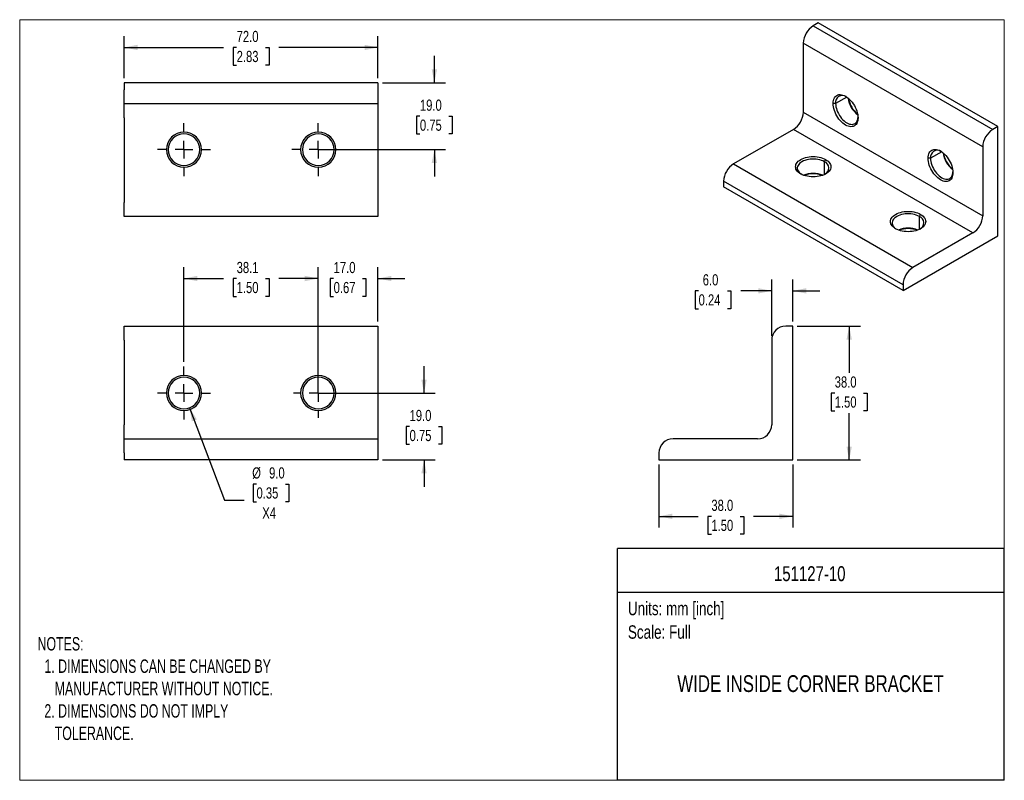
# Model space of a CAD drawing. Header units: millimetres. Extents: x 0 to 279, y 0 to 216.
import ezdxf

# ---------------------------------------------------------------- set-up
doc = ezdxf.new("R2010")
doc.units = ezdxf.units.MM
doc.linetypes.add('SLD-Center', pattern=[19.05, 15.24, -1.27, 1.27, -1.27])
doc.linetypes.add('SLD-Solid', pattern=[0])
doc.layers.add('CENTER', color=40, linetype='SLD-Center')
doc.layers.add('SLD-DEFPOINTS', color=7, linetype='Continuous')
doc.layers.add('DIMENSIONS', color=140, linetype='SLD-Solid', lineweight=25)
doc.layers.add('TEXT', color=140, linetype='SLD-Solid', lineweight=25)
doc.styles.add('SLDTEXTSTYLE0', font='TXT', dxfattribs={"width": 0.688})
doc.styles.add('SLDTEXTSTYLE1', font='TXT', dxfattribs={"width": 0.75})
doc.dimstyles.new('SLDDIMSTYLE0', dxfattribs={"dimtxt": 3.175, "dimasz": 3.81, "dimexe": 0, "dimexo": 0.0625, "dimgap": 0.79375, "dimtad": 0, "dimtih": 1, "dimtoh": 1, "dimdec": 1, "dimrnd": 1e-09, "dimzin": 12, "dimdsep": 46, "dimtxsty": 'SLDTEXTSTYLE1', "dimsah": 1, "dimcen": 0.09, "dimadec": 0, "dimazin": 3, "dimtfac": 1, "dimtdec": 1, "dimtofl": 0, "dimtmove": 0, "dimatfit": 3, "dimfxl": 0, "dimfrac": 2, "dimtolj": 1, "dimtzin": 12, "dimarcsym": 0})
doc.dimstyles.new('SLDDIMSTYLE1', dxfattribs={"dimtxt": 3.175, "dimasz": 3.81, "dimexe": 0, "dimexo": 0.0625, "dimgap": 0.79375, "dimtad": 0, "dimtih": 1, "dimtoh": 1, "dimdec": 1, "dimrnd": 1e-09, "dimzin": 4, "dimdsep": 46, "dimtxsty": 'SLDTEXTSTYLE1', "dimsah": 1, "dimcen": 0.09, "dimadec": 0, "dimazin": 1, "dimtfac": 1, "dimtdec": 1, "dimtmove": 0, "dimatfit": 0, "dimfxl": 0, "dimfrac": 2, "dimtolj": 1, "dimtzin": 12, "dimarcsym": 0})
doc.dimstyles.new('SLDDIMSTYLE2', dxfattribs={"dimtxt": 3.175, "dimasz": 3.81, "dimexe": 0, "dimexo": 0.0625, "dimgap": 0.79375, "dimtad": 0, "dimtih": 1, "dimtoh": 1, "dimdec": 1, "dimrnd": 1e-09, "dimzin": 4, "dimdsep": 46, "dimtxsty": 'SLDTEXTSTYLE1', "dimsah": 1, "dimcen": 0, "dimadec": 0, "dimazin": 1, "dimtfac": 1, "dimtdec": 1, "dimtofl": 0, "dimtmove": 0, "dimatfit": 3, "dimfxl": 0, "dimfrac": 2, "dimtolj": 1, "dimtzin": 12, "dimarcsym": 0})
doc.dimstyles.new('SLDDIMSTYLE3', dxfattribs={"dimtxt": 3.175, "dimasz": 3.81, "dimexe": 0, "dimexo": 0.0625, "dimgap": 0.79375, "dimtad": 0, "dimtih": 1, "dimtoh": 1, "dimdec": 1, "dimrnd": 1e-09, "dimzin": 4, "dimdsep": 46, "dimtxsty": 'SLDTEXTSTYLE1', "dimsah": 1, "dimcen": 0.09, "dimadec": 0, "dimazin": 1, "dimtfac": 1, "dimtdec": 1, "dimtofl": 0, "dimtmove": 0, "dimatfit": 3, "dimfxl": 0, "dimfrac": 2, "dimtolj": 1, "dimtzin": 12, "dimarcsym": 0})

# ---------------------------------------------------------------- blocks, each defined once
blk = doc.blocks.new('Block2')
at = {"color": 7, "linetype": 'SLD-Solid', "lineweight": 18}
for p, q in [((279.4, 215.9), (0, 215.9)), ((0, 0), (0, 215.9)), ((279.4, 0), (279.4, 215.9)), ((279.4, 0), (0, 0))]:
    blk.add_line(p, q, dxfattribs=at)
blk = doc.blocks.new('_D')
at = {"layer": 'DIMENSIONS'}
for p, q in [((46.62, 118.74), (46.62, 145.61)), ((84.72, 111.2), (84.72, 145.61)), ((46.62, 142.44), (57.82, 142.44)), ((61.57, 142.41), (60.6, 142.41)), ((60.6, 142.41), (60.6, 137.37)), ((69.78, 142.41), (70.75, 142.41)), ((70.75, 142.41), (70.75, 137.37)), ((84.72, 142.44), (73.53, 142.44)), ((60.6, 137.37), (61.57, 137.37)), ((70.75, 137.37), (69.78, 137.37))]:
    blk.add_line(p, q, dxfattribs=at)
for points in [[(46.62, 142.44), (50.43, 141.67), (50.43, 143.2)], [(84.72, 142.44), (80.91, 143.2), (80.91, 141.67)]]:
    blk.add_solid(points, dxfattribs=at)
at = {"layer": 'DIMENSIONS', "char_height": 3.175, "attachment_point": 1, "style": 'SLDTEXTSTYLE1'}
for s, insert in [('38.1', (61.57, 147.15)), ('1.50', (61.57, 141.46))]:
    blk.add_mtext(s, dxfattribs=dict(at, insert=insert))
blk = doc.blocks.new('_D_1')
at = {"layer": 'DIMENSIONS'}
for p, q in [((84.72, 111.2), (84.72, 145.61)), ((101.67, 130.2), (101.67, 145.61)), ((84.72, 142.44), (77.1, 142.44)), ((89.09, 142.41), (88.13, 142.41)), ((88.13, 142.41), (88.13, 137.37)), ((97.31, 142.41), (98.27, 142.41)), ((98.27, 142.41), (98.27, 137.37)), ((101.67, 142.44), (109.29, 142.44)), ((88.13, 137.37), (89.09, 137.37)), ((98.27, 137.37), (97.31, 137.37))]:
    blk.add_line(p, q, dxfattribs=at)
for points in [[(84.72, 142.44), (80.91, 143.2), (80.91, 141.67)], [(101.67, 142.44), (105.48, 141.67), (105.48, 143.2)]]:
    blk.add_solid(points, dxfattribs=at)
at = {"layer": 'DIMENSIONS', "char_height": 3.175, "attachment_point": 1, "style": 'SLDTEXTSTYLE1'}
for s, insert in [('17.0', (89.09, 147.15)), ('0.67', (89.09, 141.46))]:
    blk.add_mtext(s, dxfattribs=dict(at, insert=insert))
blk = doc.blocks.new('_D_2')
at = {"layer": 'DIMENSIONS'}
for p, q in [((114.74, 109.93), (114.74, 117.55)), ((85.99, 109.93), (117.92, 109.93)), ((110.64, 100.41), (109.67, 100.41)), ((109.67, 100.41), (109.67, 95.37)), ((118.85, 100.41), (119.82, 100.41)), ((119.82, 100.41), (119.82, 95.37)), ((109.67, 95.37), (110.64, 95.37)), ((119.82, 95.37), (118.85, 95.37)), ((102.94, 90.93), (117.92, 90.93)), ((114.74, 90.93), (114.74, 83.31))]:
    blk.add_line(p, q, dxfattribs=at)
for points in [[(114.74, 109.93), (115.51, 113.74), (113.98, 113.74)], [(114.74, 90.93), (113.98, 87.12), (115.51, 87.12)]]:
    blk.add_solid(points, dxfattribs=at)
at = {"layer": 'DIMENSIONS', "char_height": 3.175, "attachment_point": 1, "style": 'SLDTEXTSTYLE1'}
for s, insert in [('19.0', (110.64, 105.15)), ('0.75', (110.64, 99.46))]:
    blk.add_mtext(s, dxfattribs=dict(at, insert=insert))
blk = doc.blocks.new('_D_3')
at = {"layer": 'DIMENSIONS'}
for p, q in [((48.22, 105.73), (58.12, 79.52)), ((67.2, 84.1), (66.23, 84.1)), ((66.23, 84.1), (66.23, 79.06)), ((75.41, 84.1), (76.38, 84.1)), ((76.38, 84.1), (76.38, 79.06)), ((58.12, 79.52), (63.68, 79.52)), ((66.23, 79.06), (67.2, 79.06)), ((76.38, 79.06), (75.41, 79.06))]:
    blk.add_line(p, q, dxfattribs=at)
blk.add_solid([(48.22, 105.73), (48.85, 101.89), (50.28, 102.43)], dxfattribs=at)
at = {"layer": 'DIMENSIONS', "char_height": 3.175, "attachment_point": 1, "style": 'SLDTEXTSTYLE1'}
for s, insert in [('%%c', (65.98, 88.84)), ('9.0', (70.77, 88.84)), ('0.35', (67.2, 83.15)), ('X4', (68.84, 77.47))]:
    blk.add_mtext(s, dxfattribs=dict(at, insert=insert))
blk = doc.blocks.new('SW_CENTERMARKSYMBOL_0')
at = {"layer": 'CENTER', "color": 0}
for p, q in [((0, 5.08), (0, 7.54)), ((-5.08, 0), (-7.54, 0)), ((0, 0), (-2.54, 0)), ((0, 0), (0, 2.54)), ((0, 0), (0, -2.54)), ((0, 0), (2.54, 0)), ((5.08, 0), (7.54, 0)), ((0, -5.08), (0, -7.54))]:
    blk.add_line(p, q, dxfattribs=at)
blk = doc.blocks.new('SW_CENTERMARKSYMBOL_1')
at = {"layer": 'CENTER', "color": 0}
for p, q in [((0, 5.08), (0, 7.04)), ((-5.08, 0), (-7.04, 0)), ((0, 0), (-2.54, 0)), ((0, 0), (0, 2.54)), ((0, 0), (0, -2.54)), ((0, 0), (2.54, 0)), ((5.08, 0), (7.04, 0)), ((0, -5.08), (0, -7.04))]:
    blk.add_line(p, q, dxfattribs=at)
blk = doc.blocks.new('_D_4')
at = {"layer": 'DIMENSIONS'}
for p, q in [((220.66, 128.93), (238.56, 128.93)), ((235.39, 128.93), (235.39, 115.64)), ((231.28, 109.91), (230.31, 109.91)), ((230.31, 109.91), (230.31, 104.87)), ((239.49, 109.91), (240.46, 109.91)), ((240.46, 109.91), (240.46, 104.87)), ((230.31, 104.87), (231.28, 104.87)), ((235.39, 90.93), (235.39, 104.22)), ((240.46, 104.87), (239.49, 104.87)), ((220.66, 90.93), (238.56, 90.93))]:
    blk.add_line(p, q, dxfattribs=at)
for points in [[(235.39, 128.93), (234.62, 125.12), (236.15, 125.12)], [(235.39, 90.93), (236.15, 94.74), (234.62, 94.74)]]:
    blk.add_solid(points, dxfattribs=at)
at = {"layer": 'DIMENSIONS', "char_height": 3.175, "attachment_point": 1, "style": 'SLDTEXTSTYLE1'}
for s, insert in [('38.0', (231.28, 114.65)), ('1.50', (231.28, 108.96))]:
    blk.add_mtext(s, dxfattribs=dict(at, insert=insert))
blk = doc.blocks.new('_D_5')
at = {"layer": 'DIMENSIONS'}
for p, q in [((181.39, 89.66), (181.39, 71.76)), ((219.39, 89.66), (219.39, 71.76)), ((181.39, 74.93), (192.53, 74.93)), ((196.28, 74.91), (195.31, 74.91)), ((195.31, 74.91), (195.31, 69.87)), ((204.49, 74.91), (205.46, 74.91)), ((205.46, 74.91), (205.46, 69.87)), ((219.39, 74.93), (208.24, 74.93)), ((195.31, 69.87), (196.28, 69.87)), ((205.46, 69.87), (204.49, 69.87))]:
    blk.add_line(p, q, dxfattribs=at)
for points in [[(181.39, 74.93), (185.2, 74.17), (185.2, 75.7)], [(219.39, 74.93), (215.58, 75.7), (215.58, 74.17)]]:
    blk.add_solid(points, dxfattribs=at)
at = {"layer": 'DIMENSIONS', "char_height": 3.175, "attachment_point": 1, "style": 'SLDTEXTSTYLE1'}
for s, insert in [('38.0', (196.28, 79.65)), ('1.50', (196.28, 73.96))]:
    blk.add_mtext(s, dxfattribs=dict(at, insert=insert))
blk = doc.blocks.new('_D_6')
at = {"layer": 'DIMENSIONS'}
for p, q in [((213.39, 126.2), (213.39, 142.11)), ((219.39, 130.2), (219.39, 142.11)), ((192.66, 138.91), (191.69, 138.91)), ((191.69, 138.91), (191.69, 133.87)), ((200.87, 138.91), (201.84, 138.91)), ((201.84, 138.91), (201.84, 133.87)), ((213.39, 138.93), (204.62, 138.93)), ((219.39, 138.93), (227.01, 138.93)), ((191.69, 133.87), (192.66, 133.87)), ((201.84, 133.87), (200.87, 133.87))]:
    blk.add_line(p, q, dxfattribs=at)
for points in [[(213.39, 138.93), (209.58, 139.7), (209.58, 138.17)], [(219.39, 138.93), (223.2, 138.17), (223.2, 139.7)]]:
    blk.add_solid(points, dxfattribs=at)
at = {"layer": 'DIMENSIONS', "char_height": 3.175, "attachment_point": 1, "style": 'SLDTEXTSTYLE1'}
for s, insert in [('6.0', (193.83, 143.65)), ('0.24', (192.66, 137.96))]:
    blk.add_mtext(s, dxfattribs=dict(at, insert=insert))
blk = doc.blocks.new('_D_7')
at = {"layer": 'DIMENSIONS'}
for p, q in [((117.67, 198.02), (117.67, 205.64)), ((102.94, 198.02), (120.85, 198.02)), ((113.57, 188.5), (112.6, 188.5)), ((112.6, 188.5), (112.6, 183.46)), ((121.78, 188.5), (122.75, 188.5)), ((122.75, 188.5), (122.75, 183.46)), ((112.6, 183.46), (113.57, 183.46)), ((122.75, 183.46), (121.78, 183.46)), ((85.99, 179.02), (120.85, 179.02)), ((117.67, 179.02), (117.67, 171.4))]:
    blk.add_line(p, q, dxfattribs=at)
for points in [[(117.67, 198.02), (118.44, 201.83), (116.91, 201.83)], [(117.67, 179.02), (116.91, 175.21), (118.44, 175.21)]]:
    blk.add_solid(points, dxfattribs=at)
at = {"layer": 'DIMENSIONS', "char_height": 3.175, "attachment_point": 1, "style": 'SLDTEXTSTYLE1'}
for s, insert in [('19.0', (113.57, 193.23)), ('0.75', (113.57, 187.55))]:
    blk.add_mtext(s, dxfattribs=dict(at, insert=insert))
blk = doc.blocks.new('_D_8')
at = {"layer": 'DIMENSIONS'}
for p, q in [((29.67, 199.29), (29.67, 211.2)), ((101.67, 199.29), (101.67, 211.2)), ((29.67, 208.02), (57.82, 208.02)), ((61.57, 208), (60.6, 208)), ((60.6, 208), (60.6, 202.96)), ((69.78, 208), (70.75, 208)), ((70.75, 208), (70.75, 202.96)), ((101.67, 208.02), (73.53, 208.02)), ((60.6, 202.96), (61.57, 202.96)), ((70.75, 202.96), (69.78, 202.96))]:
    blk.add_line(p, q, dxfattribs=at)
for points in [[(29.67, 208.02), (33.48, 207.26), (33.48, 208.78)], [(101.67, 208.02), (97.86, 208.78), (97.86, 207.26)]]:
    blk.add_solid(points, dxfattribs=at)
at = {"layer": 'DIMENSIONS', "char_height": 3.175, "attachment_point": 1, "style": 'SLDTEXTSTYLE1'}
for s, insert in [('72.0', (61.57, 212.73)), ('2.83', (61.57, 207.05))]:
    blk.add_mtext(s, dxfattribs=dict(at, insert=insert))
blk = doc.blocks.new('SW_CENTERMARKSYMBOL_2')
at = {"layer": 'CENTER', "color": 0}
for p, q in [((0, 5.08), (0, 7.54)), ((-5.08, 0), (-7.54, 0)), ((0, 0), (-2.54, 0)), ((0, 0), (0, 2.54)), ((0, 0), (0, -2.54)), ((0, 0), (2.54, 0)), ((5.08, 0), (7.54, 0)), ((0, -5.08), (0, -7.54))]:
    blk.add_line(p, q, dxfattribs=at)
blk = doc.blocks.new('SW_CENTERMARKSYMBOL_3')
at = {"layer": 'CENTER', "color": 0}
for p, q in [((0, 5.08), (0, 7.54)), ((-5.08, 0), (-7.54, 0)), ((0, 0), (-2.54, 0)), ((0, 0), (0, 2.54)), ((0, 0), (0, -2.54)), ((0, 0), (2.54, 0)), ((5.08, 0), (7.54, 0)), ((0, -5.08), (0, -7.54))]:
    blk.add_line(p, q, dxfattribs=at)

msp = doc.modelspace()

# ---------------------------------------------------------------- linework, layer by layer
for p, q in [((226.61, 214.97), (225.2, 214.15)), ((225.2, 214.15), (276.11, 184.76)), ((277.53, 185.57), (226.61, 214.97)), ((273.28, 179.86), (222.37, 209.25)), ((222.37, 209.25), (222.37, 189.65)), ((101.67, 198.02), (29.67, 198.02)), ((29.67, 198.02), (29.67, 196.02)), ((29.67, 192.02), (29.67, 196.02)), ((101.67, 198.02), (101.67, 196.02)), ((101.67, 196.02), (101.67, 192.02)), ((234.69, 193.95), (231.53, 192.12)), ((101.67, 192.02), (29.67, 192.02)), ((29.67, 188.02), (29.67, 192.02)), ((101.67, 192.02), (101.67, 188.02)), ((231.53, 192.12), (230.82, 192.12)), ((29.67, 188.02), (29.67, 164.02)), ((101.67, 188.02), (101.67, 164.02)), ((222.37, 189.65), (273.28, 160.26)), ((219.54, 184.75), (202.57, 174.96)), ((270.45, 155.36), (219.54, 184.75)), ((277.53, 185.57), (276.11, 184.76)), ((277.53, 154.55), (277.53, 185.57)), ((273.28, 179.86), (273.28, 160.26)), ((228.35, 175.59), (228.7, 176.2)), ((258.47, 176.57), (257.76, 176.57)), ((261.64, 178.4), (258.47, 176.57)), ((202.57, 174.96), (253.48, 145.57)), ((228.35, 171.93), (228.35, 175.59)), ((250.66, 140.67), (199.74, 170.06)), ((199.74, 170.06), (199.74, 168.42)), ((250.66, 139.03), (199.74, 168.42)), ((29.67, 160.02), (29.67, 164.02)), ((101.67, 164.02), (101.67, 160.02)), ((101.67, 160.02), (29.67, 160.02)), ((255.29, 160.04), (255.64, 160.65)), ((255.29, 156.38), (255.29, 160.04)), ((250.66, 139.03), (277.53, 154.55)), ((270.45, 155.36), (253.48, 145.57)), ((250.66, 140.67), (250.66, 139.03)), ((29.67, 128.93), (101.67, 128.93)), ((29.67, 124.93), (29.67, 128.93)), ((101.67, 128.93), (101.67, 124.93)), ((219.39, 128.93), (217.39, 128.93)), ((219.39, 90.93), (219.39, 128.93)), ((29.67, 124.93), (29.67, 100.93)), ((101.67, 124.93), (101.67, 100.93)), ((213.39, 124.93), (213.39, 100.93)), ((29.67, 96.93), (29.67, 100.93)), ((101.67, 100.93), (101.67, 96.93)), ((29.67, 92.93), (29.67, 96.93)), ((29.67, 96.93), (101.67, 96.93)), ((101.67, 96.93), (101.67, 92.93)), ((209.39, 96.93), (185.39, 96.93)), ((29.67, 92.93), (29.67, 90.93)), ((101.67, 92.93), (101.67, 90.93)), ((181.39, 92.93), (181.39, 90.93)), ((101.67, 90.93), (29.67, 90.93)), ((181.39, 90.93), (219.39, 90.93))]:
    msp.add_line(p, q)
at = {"flags": 128}
for points in [[(230.82, 192.12), (230.84, 192.57), (230.91, 192.98), (231.02, 193.36), (231.17, 193.69), (231.36, 193.98), (231.59, 194.22), (231.86, 194.41), (232.15, 194.55), (232.48, 194.63), (232.82, 194.65), (233.19, 194.61), (233.57, 194.52), (233.96, 194.37), (234.36, 194.17), (234.75, 193.91), (235.14, 193.61), (235.52, 193.26), (235.89, 192.88), (236.24, 192.45), (236.56, 192), (236.86, 191.53), (237.12, 191.03), (237.35, 190.53), (237.54, 190.02), (237.69, 189.5), (237.8, 189), (237.87, 188.51), (237.89, 188.04)], [(237.89, 188.04), (237.87, 187.6), (237.8, 187.18), (237.69, 186.81), (237.54, 186.47), (237.35, 186.18), (237.12, 185.94), (236.86, 185.75), (236.56, 185.62), (236.24, 185.54), (235.89, 185.52), (235.52, 185.55), (235.14, 185.65), (234.75, 185.8), (234.36, 186), (233.96, 186.25), (233.57, 186.56), (233.19, 186.9), (232.82, 187.29), (232.48, 187.71), (232.15, 188.16), (231.86, 188.64), (231.59, 189.13), (231.36, 189.64), (231.17, 190.15), (231.02, 190.66), (230.91, 191.16), (230.84, 191.65), (230.82, 192.12)], [(231.53, 192.12), (231.55, 191.67), (231.62, 191.19), (231.74, 190.7), (231.89, 190.21), (232.09, 189.71), (232.33, 189.23), (232.6, 188.75), (232.9, 188.31), (233.23, 187.89), (233.58, 187.5), (233.95, 187.16), (234.33, 186.86), (234.71, 186.61), (235.09, 186.42), (235.47, 186.28), (235.84, 186.2), (236.19, 186.18), (236.52, 186.22), (236.82, 186.32), (237.09, 186.48), (237.33, 186.69), (237.53, 186.95), (237.69, 187.27), (237.8, 187.62), (237.87, 188.02), (237.89, 188.25)], [(257.76, 176.57), (257.78, 177.02), (257.85, 177.43), (257.96, 177.8), (258.11, 178.14), (258.3, 178.43), (258.53, 178.67), (258.8, 178.86), (259.09, 178.99), (259.42, 179.07), (259.76, 179.09), (260.13, 179.06), (260.51, 178.96), (260.9, 178.82), (261.3, 178.61), (261.69, 178.36), (262.08, 178.06), (262.47, 177.71), (262.83, 177.32), (263.18, 176.9), (263.5, 176.45), (263.8, 175.97), (264.06, 175.48), (264.29, 174.97), (264.48, 174.46), (264.63, 173.95), (264.74, 173.45), (264.81, 172.96), (264.83, 172.49)], [(221.63, 172.12), (221.26, 172.36), (220.93, 172.63), (220.66, 172.91), (220.45, 173.21), (220.29, 173.52), (220.2, 173.84), (220.16, 174.16), (220.2, 174.48), (220.29, 174.8), (220.45, 175.11), (220.66, 175.41), (220.93, 175.7), (221.26, 175.96), (221.63, 176.2), (222.05, 176.42), (222.5, 176.6), (223, 176.76), (223.51, 176.89), (224.05, 176.98), (224.6, 177.03), (225.16, 177.05), (225.72, 177.03), (226.28, 176.98), (226.82, 176.89), (227.33, 176.76), (227.82, 176.6), (228.28, 176.42), (228.7, 176.2)], [(228.35, 175.59), (227.94, 175.8), (227.49, 175.98), (227.01, 176.12), (226.5, 176.23), (225.98, 176.31), (225.44, 176.35), (224.89, 176.35), (224.35, 176.31), (223.83, 176.23), (223.32, 176.12), (222.84, 175.98), (222.39, 175.8), (221.98, 175.59), (221.62, 175.35), (221.31, 175.1), (221.06, 174.82), (220.87, 174.53), (220.74, 174.22), (220.67, 173.91), (220.67, 173.6), (220.74, 173.28), (220.87, 172.98), (221.06, 172.69), (221.31, 172.41), (221.62, 172.15), (221.81, 172.02)], [(228.7, 176.2), (229.07, 175.96), (229.4, 175.7), (229.67, 175.41), (229.88, 175.11), (230.04, 174.8), (230.13, 174.48), (230.16, 174.16), (230.13, 173.84), (230.04, 173.52), (229.88, 173.21), (229.67, 172.91), (229.4, 172.63), (229.07, 172.36), (228.7, 172.12), (228.28, 171.9), (227.82, 171.72), (227.33, 171.56), (226.82, 171.44), (226.28, 171.35), (225.72, 171.29), (225.16, 171.27), (224.6, 171.29), (224.05, 171.35), (223.51, 171.44), (223, 171.56), (222.5, 171.72), (222.05, 171.9), (221.63, 172.12)], [(264.83, 172.49), (264.81, 172.04), (264.74, 171.63), (264.63, 171.26), (264.48, 170.92), (264.29, 170.63), (264.06, 170.39), (263.8, 170.2), (263.5, 170.07), (263.18, 169.99), (262.83, 169.97), (262.47, 170), (262.08, 170.1), (261.69, 170.24), (261.3, 170.45), (260.9, 170.7), (260.51, 171), (260.13, 171.35), (259.76, 171.74), (259.42, 172.16), (259.09, 172.61), (258.8, 173.09), (258.53, 173.58), (258.3, 174.09), (258.11, 174.6), (257.96, 175.11), (257.85, 175.61), (257.78, 176.1), (257.76, 176.57)], [(258.47, 176.57), (258.49, 176.11), (258.56, 175.64), (258.68, 175.15), (258.83, 174.65), (259.03, 174.16), (259.27, 173.67), (259.54, 173.2), (259.84, 172.75), (260.17, 172.33), (260.52, 171.95), (260.89, 171.61), (261.27, 171.31), (261.65, 171.06), (262.03, 170.87), (262.41, 170.73), (262.78, 170.65), (263.13, 170.63), (263.46, 170.67), (263.76, 170.77), (264.03, 170.92), (264.27, 171.14), (264.47, 171.4), (264.63, 171.71), (264.74, 172.07), (264.81, 172.47), (264.83, 172.7)], [(248.57, 156.57), (248.2, 156.81), (247.87, 157.07), (247.6, 157.36), (247.39, 157.66), (247.23, 157.97), (247.14, 158.29), (247.11, 158.61), (247.14, 158.93), (247.23, 159.25), (247.39, 159.56), (247.6, 159.86), (247.87, 160.14), (248.2, 160.41), (248.57, 160.65), (248.99, 160.87), (249.45, 161.05), (249.94, 161.21), (250.45, 161.33), (250.99, 161.42), (251.55, 161.48), (252.11, 161.49), (252.67, 161.48), (253.22, 161.42), (253.76, 161.33), (254.27, 161.21), (254.77, 161.05), (255.22, 160.87), (255.64, 160.65)], [(255.29, 160.04), (254.88, 160.25), (254.43, 160.42), (253.95, 160.57), (253.44, 160.68), (252.92, 160.76), (252.38, 160.79), (251.83, 160.79), (251.29, 160.76), (250.77, 160.68), (250.26, 160.57), (249.78, 160.42), (249.33, 160.25), (248.92, 160.04), (248.56, 159.8), (248.25, 159.54), (248, 159.27), (247.81, 158.97), (247.68, 158.67), (247.61, 158.36), (247.61, 158.04), (247.68, 157.73), (247.81, 157.43), (248, 157.13), (248.25, 156.86), (248.56, 156.6), (248.76, 156.47)], [(255.64, 160.65), (256.01, 160.41), (256.34, 160.14), (256.61, 159.86), (256.82, 159.56), (256.98, 159.25), (257.07, 158.93), (257.11, 158.61), (257.07, 158.29), (256.98, 157.97), (256.82, 157.66), (256.61, 157.36), (256.34, 157.07), (256.01, 156.81), (255.64, 156.57), (255.22, 156.35), (254.77, 156.16), (254.27, 156.01), (253.76, 155.88), (253.22, 155.79), (252.67, 155.74), (252.11, 155.72), (251.55, 155.74), (250.99, 155.79), (250.45, 155.88), (249.94, 156.01), (249.45, 156.16), (248.99, 156.35), (248.57, 156.57)]]:
    msp.add_lwpolyline(points, dxfattribs=at)
for centre, radius, start, end in [((228.51, 208.97), 6.15, 122.6055, 177.3945), ((233.45, 192.44), 1.95, 55.944, 189.4174), ((242.19, 194.6), 7.16, 187.6411, 232.3535), ((243.13, 195.15), 8.12, 190.9777, 229.0169), ((216.23, 189.93), 6.15, 302.6055, 357.3945), ((279.42, 179.58), 6.15, 122.6055, 177.3945), ((46.62, 179.02), 5, 90, 270), ((46.62, 179.02), 4.5, 90, 270), ((46.62, 179.02), 5, 270, 90), ((46.62, 179.02), 4.5, 270, 90), ((84.72, 179.02), 5, 90, 270), ((84.72, 179.02), 4.5, 90, 270), ((84.72, 179.02), 5, 270, 90), ((84.72, 179.02), 4.5, 270, 90), ((260.39, 176.89), 1.95, 55.944, 189.4174), ((269.13, 179.05), 7.16, 187.6411, 232.3535), ((270.07, 179.59), 8.12, 190.9777, 229.0169), ((205.88, 169.78), 6.15, 122.6055, 177.3945), ((227.66, 173.77), 1.95, 295.9626, 69.4238), ((225.16, 165.12), 7.16, 67.6608, 112.3392), ((225.16, 164.03), 8.12, 70.9972, 109.0028), ((254.6, 158.22), 1.95, 295.9626, 69.4238), ((267.14, 160.54), 6.15, 302.6055, 357.3945), ((252.11, 149.57), 7.16, 67.6608, 112.3392), ((252.11, 148.48), 8.12, 70.9972, 109.0028), ((256.8, 140.39), 6.15, 122.6055, 177.3945), ((217.39, 124.93), 4, 90, 180), ((46.62, 109.93), 5, 0, 180), ((84.72, 109.93), 5, 0, 180), ((46.62, 109.93), 4.5, 0, 180), ((84.72, 109.93), 4.5, 0, 180), ((46.62, 109.93), 5, 180, 0), ((46.62, 109.93), 4.5, 180, 0), ((84.72, 109.93), 5, 180, 0), ((84.72, 109.93), 4.5, 180, 0), ((209.39, 100.93), 4, 270, 0), ((185.39, 92.93), 4, 90, 180)]:
    msp.add_arc(centre, radius, start, end)
at = {"layer": 'TEXT'}
for p, q in [((279.4, 65.76), (169.64, 65.76)), ((169.64, 0), (169.64, 65.76)), ((279.4, 0), (279.4, 65.76)), ((169.64, 53.4), (279.4, 53.4)), ((279.4, 0), (169.64, 0))]:
    msp.add_line(p, q, dxfattribs=at)

# ---------------------------------------------------------------- block references
at = {"layer": 'CENTER'}
for name, p in [('SW_CENTERMARKSYMBOL_3', (46.62, 179.02)), ('SW_CENTERMARKSYMBOL_2', (84.72, 179.02)), ('SW_CENTERMARKSYMBOL_0', (46.62, 109.93)), ('SW_CENTERMARKSYMBOL_1', (84.72, 109.93))]:
    msp.add_blockref(name, p, dxfattribs=at)
at = {"layer": 'SLD-DEFPOINTS'}
msp.add_blockref('Block2', (0, 0), dxfattribs=at)

# ---------------------------------------------------------------- texts
at = {"layer": 'TEXT'}
for s, insert, char_height, attachment_point, style in [('151127-10', (224.19, 60.78), 4.233, 2, 'SLDTEXTSTYLE1'), ('Units: mm [inch]', (172.59, 50.68), 3.81, 1, 'SLDTEXTSTYLE1'), ('Scale: Full', (172.59, 44), 3.81, 1, 'SLDTEXTSTYLE1'), ('NOTES:^J  1. DIMENSIONS CAN BE CHANGED BY     ^J     MANUFACTURER WITHOUT NOTICE.^J  2. DIMENSIONS DO NOT IMPLY ^J     TOLERANCE.', (5.07, 40.66), 3.81, 1, 'SLDTEXTSTYLE0'), ('WIDE INSIDE CORNER BRACKET', (224.42, 29.83), 4.7625, 2, 'SLDTEXTSTYLE1')]:
    msp.add_mtext(s, dxfattribs=dict(at, insert=insert, char_height=char_height, attachment_point=attachment_point, style=style))

# ---------------------------------------------------------------- dimensions: what is measured, and where the dimension line sits
at = {"layer": 'DIMENSIONS'}
for base, p1, p2, dimstyle, picture, middle in [((29.67, 208.02), (101.67, 198.02), (29.67, 198.02), 'SLDDIMSTYLE3', '_D_8', (65.67, 208.02)), ((46.62, 142.44), (84.72, 109.93), (46.62, 117.47), 'SLDDIMSTYLE0', '_D', (65.67, 142.44)), ((84.72464607, 142.43597961), (101.67464607, 128.9341735), (84.72464607, 109.9341735), 'SLDDIMSTYLE1', '_D_1', (93.19964607, 142.43597961)), ((213.39, 138.93), (219.39, 128.93), (213.39, 124.93), 'SLDDIMSTYLE1', '_D_6', (196.76, 138.93)), ((219.39, 74.93), (181.39, 90.93), (219.39, 90.93), 'SLDDIMSTYLE3', '_D_5', (200.39, 74.93))]:
    dim = msp.add_linear_dim(base=base, p1=p1, p2=p2, dimstyle=dimstyle, dxfattribs=at)
    dim.commit()
    dim.dimension.update_dxf_attribs({"geometry": picture, "text_midpoint": middle, "dimtype": 160})
for base, p1, p2, dimstyle, picture, middle in [((117.67, 198.02), (84.72, 179.02), (101.67, 198.02), 'SLDDIMSTYLE1', '_D_7', (117.67, 188.52)), ((235.39, 128.93), (219.39, 90.93), (219.39, 128.93), 'SLDDIMSTYLE3', '_D_4', (235.39, 109.93)), ((114.74, 109.93), (101.67, 90.93), (84.72, 109.93), 'SLDDIMSTYLE1', '_D_2', (114.74, 100.43))]:
    dim = msp.add_linear_dim(base=base, p1=p1, p2=p2, angle=90, dimstyle=dimstyle, dxfattribs=at)
    dim.commit()
    dim.dimension.update_dxf_attribs({"geometry": picture, "text_midpoint": middle, "dimtype": 160})
dim = msp.add_diameter_dim_2p(p1=(45.03, 114.14), p2=(48.22, 105.73), text='<>\\PX4', dimstyle='SLDDIMSTYLE2', dxfattribs=at)
dim.commit()
dim.dimension.update_dxf_attribs({"geometry": '_D_3', "text_midpoint": (71.31, 81.11), "dimtype": 163})

doc.saveas('drawing.dxf')
